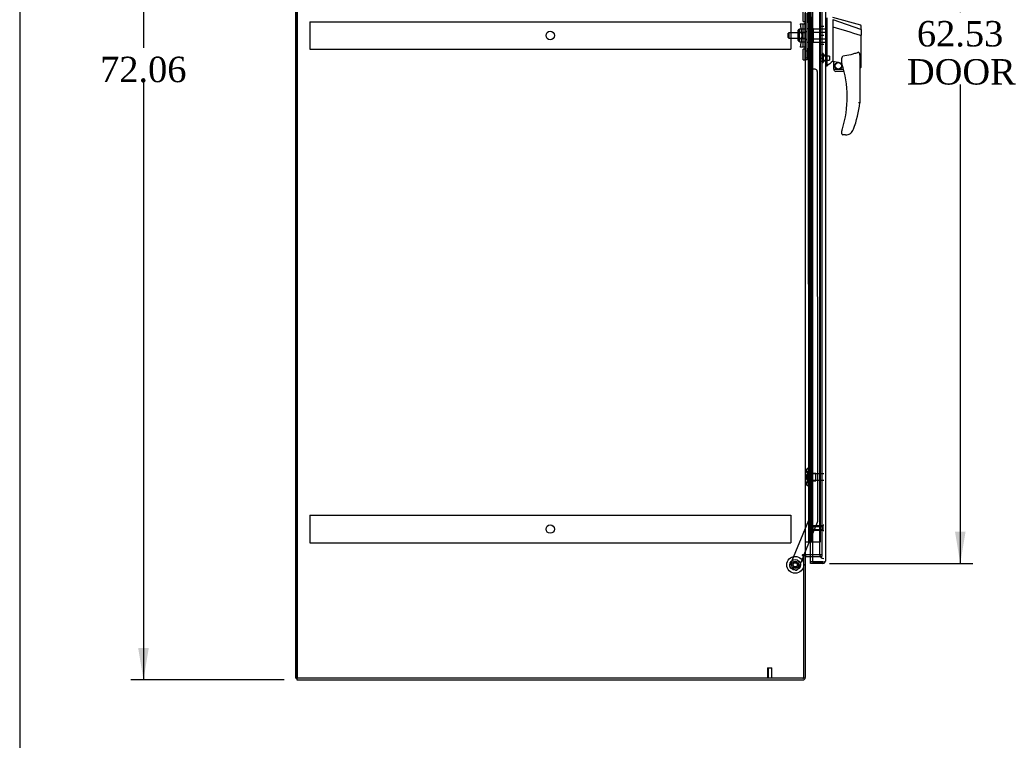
# Model space of a CAD drawing. Header units: inches. Extents: x 1 to 359, y -2 to 239.
# Tile 2 of 12: x 1 to 59, y 72 to 115. Entities that reach past the tile are written whole.
import ezdxf
from ezdxf.enums import TextEntityAlignment as Align
from ezdxf.lldxf.tags import DXFTag

# ---------------------------------------------------------------- set-up
doc = ezdxf.new("R2010")
doc.units = ezdxf.units.IN
doc.header["$MEASUREMENT"] = 0
for name, color, linetype in [('COM53964-4', 7, 'Continuous'), ('COM54746-60', 7, 'Continuous'), ('COM70220', 7, 'Continuous'), ('COM70838', 7, 'Continuous'), ('COM70839-3', 7, 'Continuous'), ('COM71199-4', 7, 'Continuous'), ('COM71207-7', 7, 'Continuous'), ('COM71209-9', 7, 'Continuous'), ('COM71211-1', 7, 'Continuous'), ('Default', 7, 'Continuous'), ('HAN13068', 7, 'Continuous'), ('HAN13068_NUT', 7, 'Continuous'), ('HAN13068_SCREW', 7, 'Continuous'), ('HAN_NUT', 7, 'Continuous'), ('NTS18147', 7, 'Continuous'), ('ROL87452', 7, 'Continuous'), ('RVT17786', 7, 'Continuous'), ('RVT19000', 7, 'Continuous'), ('SPC87322', 7, 'Continuous'), ('STD26122', 7, 'Continuous'), ('STD26258', 7, 'Continuous'), ('WAF25376', 7, 'Continuous'), ('WAM30038', 7, 'Continuous')]:
    doc.layers.add(name, color=color, linetype=linetype)
doc.styles.add('SEACAD_Times_New_Roman', font='times.ttf')
tags = doc.linetypes.add('HIDDEN2', pattern=[0.1875, 0.125, -0.0625]).pattern_tags.tags
tags[6:7] = [DXFTag(74, 4), DXFTag(75, 0), DXFTag(340, '0'), DXFTag(46, 0.0), DXFTag(50, 0.0), DXFTag(44, 0.0), DXFTag(45, 0.0)]
tags[4:5] = [DXFTag(74, 4), DXFTag(75, 0), DXFTag(340, '0'), DXFTag(46, 0.0), DXFTag(50, 0.0), DXFTag(44, 0.0), DXFTag(45, 0.0)]
doc.dimstyles.new('HAMMOND_(STH_-_300x200)', dxfattribs={"dimtxt": 1.5, "dimasz": 1.875, "dimexe": 0.75, "dimexo": 0.75, "dimgap": 0.375, "dimtad": 0, "dimtih": 1, "dimtoh": 1, "dimzin": 0, "dimdsep": 46, "dimtxsty": 'SEACAD_Times_New_Roman', "dimblk1": '_SE_FILLED', "dimblk2": '_SE_FILLED', "dimsah": 1, "dimcen": 0.75, "dimadec": 0, "dimazin": 0, "dimtfac": 0.8, "dimtofl": 0, "dimtmove": 0, "dimatfit": 3, "dimfxl": 1, "dimtolj": 1, "dimtzin": 0, "dimarcsym": 0})

# ---------------------------------------------------------------- blocks, each defined once
blk = doc.blocks.new('SE4')
at = {"layer": 'COM53964-4', "color": 7, "linetype": 'HIDDEN2'}
for p, q in [((18.448, 114.645), (18.448, 114.507)), ((18.448, 114.645), (46.823, 114.645)), ((18.448, 114.507), (18.448, 113.158)), ((46.823, 114.645), (46.823, 114.507)), ((46.823, 114.507), (46.823, 113.158)), ((18.448, 113.158), (18.448, 113.02)), ((18.448, 113.02), (46.823, 113.02)), ((46.823, 113.158), (46.823, 113.02)), ((18.448, 85.515), (18.448, 85.377)), ((18.448, 85.515), (46.823, 85.515)), ((46.823, 85.515), (46.823, 85.377)), ((18.448, 85.377), (18.448, 84.028)), ((46.823, 85.377), (46.823, 84.028)), ((18.448, 84.028), (18.448, 83.89)), ((18.448, 83.89), (46.823, 83.89)), ((46.823, 84.028), (46.823, 83.89))]:
    blk.add_line(p, q, dxfattribs=at)
for centre in [(32.635, 113.833), (32.635, 84.703)]:
    blk.add_circle(centre, 0.25, dxfattribs=at)
at = {"layer": 'COM54746-60', "color": 7, "linetype": 'HIDDEN2'}
for p, q in [((47.931, 143.94), (47.931, 83.94)), ((48.031, 83.94), (48.031, 143.94)), ((48.586, 83.94), (48.586, 143.94)), ((47.864, 114.94), (47.864, 113.94)), ((47.895, 113.94), (47.864, 113.94)), ((47.895, 112.94), (47.864, 112.94)), ((47.864, 112.94), (47.864, 111.94)), ((47.895, 111.94), (47.864, 111.94)), ((47.895, 110.94), (47.864, 110.94)), ((47.864, 110.94), (47.864, 109.94)), ((47.895, 109.94), (47.864, 109.94)), ((47.895, 108.94), (47.864, 108.94)), ((47.864, 108.94), (47.864, 107.94)), ((47.895, 107.94), (47.864, 107.94)), ((47.895, 106.94), (47.864, 106.94)), ((47.864, 106.94), (47.864, 105.94)), ((47.895, 105.94), (47.864, 105.94)), ((47.895, 104.94), (47.864, 104.94)), ((47.864, 104.94), (47.864, 103.94)), ((47.895, 103.94), (47.864, 103.94)), ((47.895, 102.94), (47.864, 102.94)), ((47.864, 102.94), (47.864, 101.94)), ((47.895, 101.94), (47.864, 101.94)), ((47.895, 100.94), (47.864, 100.94)), ((47.864, 100.94), (47.864, 99.94)), ((47.895, 99.94), (47.864, 99.94)), ((47.895, 98.94), (47.864, 98.94)), ((47.864, 98.94), (47.864, 97.94)), ((47.895, 97.94), (47.864, 97.94)), ((47.895, 96.94), (47.864, 96.94)), ((47.864, 96.94), (47.864, 95.94)), ((47.895, 95.94), (47.864, 95.94)), ((47.895, 94.94), (47.864, 94.94)), ((47.864, 94.94), (47.864, 93.94)), ((47.895, 93.94), (47.864, 93.94)), ((47.895, 92.94), (47.864, 92.94)), ((47.864, 92.94), (47.864, 91.94)), ((47.895, 91.94), (47.864, 91.94)), ((47.895, 90.94), (47.864, 90.94)), ((47.864, 90.94), (47.864, 89.94)), ((47.895, 89.94), (47.864, 89.94)), ((47.895, 88.94), (47.864, 88.94)), ((47.864, 88.94), (47.864, 87.94)), ((47.895, 87.94), (47.864, 87.94)), ((47.895, 86.94), (47.864, 86.94)), ((47.864, 86.94), (47.864, 85.94)), ((47.895, 85.94), (47.864, 85.94)), ((47.895, 84.94), (47.864, 84.94)), ((47.864, 84.94), (47.864, 83.94)), ((48.1, 83.94), (48.586, 83.94))]:
    blk.add_line(p, q, dxfattribs=at)
at = {"layer": 'COM54746-60', "color": 7, "linetype": 'Continuous'}
for p, q in [((47.895, 113.94), (47.895, 114.94)), ((48.098, 113.94), (48.098, 114.94)), ((48.098, 113.94), (47.895, 113.94)), ((48.098, 113.94), (47.895, 113.94)), ((47.895, 112.94), (47.895, 113.94)), ((48.098, 112.94), (48.098, 113.94)), ((48.098, 112.94), (47.895, 112.94)), ((48.098, 112.94), (47.895, 112.94)), ((47.895, 111.94), (47.895, 112.94)), ((48.098, 111.94), (48.098, 112.94)), ((48.098, 111.94), (47.895, 111.94)), ((48.098, 111.94), (47.895, 111.94)), ((47.895, 110.94), (47.895, 111.94)), ((48.098, 110.94), (48.098, 111.94)), ((48.098, 110.94), (47.895, 110.94)), ((48.098, 110.94), (47.895, 110.94)), ((47.895, 109.94), (47.895, 110.94)), ((48.098, 109.94), (48.098, 110.94)), ((48.098, 109.94), (47.895, 109.94)), ((48.098, 109.94), (47.895, 109.94)), ((47.895, 108.94), (47.895, 109.94)), ((48.098, 108.94), (48.098, 109.94)), ((48.098, 108.94), (47.895, 108.94)), ((48.098, 108.94), (47.895, 108.94)), ((47.895, 107.94), (47.895, 108.94)), ((48.098, 107.94), (48.098, 108.94)), ((48.098, 107.94), (47.895, 107.94)), ((48.098, 107.94), (47.895, 107.94)), ((47.895, 106.94), (47.895, 107.94)), ((48.098, 106.94), (48.098, 107.94)), ((48.098, 106.94), (47.895, 106.94)), ((48.098, 106.94), (47.895, 106.94)), ((47.895, 105.94), (47.895, 106.94)), ((48.098, 105.94), (48.098, 106.94)), ((48.098, 105.94), (47.895, 105.94)), ((48.098, 105.94), (47.895, 105.94)), ((47.895, 104.94), (47.895, 105.94)), ((48.098, 104.94), (48.098, 105.94)), ((48.098, 104.94), (47.895, 104.94)), ((48.098, 104.94), (47.895, 104.94)), ((47.895, 103.94), (47.895, 104.94)), ((48.098, 103.94), (48.098, 104.94)), ((48.098, 103.94), (47.895, 103.94)), ((48.098, 103.94), (47.895, 103.94)), ((47.895, 102.94), (47.895, 103.94)), ((48.098, 102.94), (48.098, 103.94)), ((48.098, 102.94), (47.895, 102.94)), ((48.098, 102.94), (47.895, 102.94)), ((47.895, 101.94), (47.895, 102.94)), ((48.098, 101.94), (48.098, 102.94)), ((48.098, 101.94), (47.895, 101.94)), ((48.098, 101.94), (47.895, 101.94)), ((47.895, 100.94), (47.895, 101.94)), ((48.098, 100.94), (48.098, 101.94)), ((48.098, 100.94), (47.895, 100.94)), ((48.098, 100.94), (47.895, 100.94)), ((47.895, 99.94), (47.895, 100.94)), ((48.098, 99.94), (48.098, 100.94)), ((48.098, 99.94), (47.895, 99.94)), ((48.098, 99.94), (47.895, 99.94)), ((47.895, 98.94), (47.895, 99.94)), ((48.098, 98.94), (48.098, 99.94)), ((48.098, 98.94), (47.895, 98.94)), ((48.098, 98.94), (47.895, 98.94)), ((47.895, 97.94), (47.895, 98.94)), ((48.098, 97.94), (48.098, 98.94)), ((48.098, 97.94), (47.895, 97.94)), ((48.098, 97.94), (47.895, 97.94)), ((47.895, 96.94), (47.895, 97.94)), ((48.098, 96.94), (48.098, 97.94)), ((48.098, 96.94), (47.895, 96.94)), ((48.098, 96.94), (47.895, 96.94)), ((47.895, 95.94), (47.895, 96.94)), ((48.098, 95.94), (48.098, 96.94)), ((48.098, 95.94), (47.895, 95.94)), ((48.098, 95.94), (47.895, 95.94)), ((47.895, 94.94), (47.895, 95.94)), ((48.098, 94.94), (48.098, 95.94)), ((48.098, 94.94), (47.895, 94.94)), ((48.098, 94.94), (47.895, 94.94)), ((47.895, 93.94), (47.895, 94.94)), ((48.098, 93.94), (48.098, 94.94)), ((48.098, 93.94), (47.895, 93.94)), ((48.098, 93.94), (47.895, 93.94)), ((47.895, 92.94), (47.895, 93.94)), ((48.098, 92.94), (48.098, 93.94)), ((48.098, 92.94), (47.895, 92.94)), ((48.098, 92.94), (47.895, 92.94)), ((47.895, 91.94), (47.895, 92.94)), ((48.098, 91.94), (48.098, 92.94)), ((48.098, 91.94), (47.895, 91.94)), ((48.098, 91.94), (47.895, 91.94)), ((47.895, 90.94), (47.895, 91.94)), ((48.098, 90.94), (48.098, 91.94)), ((48.098, 90.94), (47.895, 90.94)), ((48.098, 90.94), (47.895, 90.94)), ((47.895, 89.94), (47.895, 90.94)), ((48.098, 89.94), (48.098, 90.94)), ((48.098, 89.94), (47.895, 89.94)), ((48.098, 89.94), (47.895, 89.94)), ((47.895, 88.94), (47.895, 89.94)), ((48.098, 88.94), (48.098, 89.94)), ((48.098, 88.94), (47.895, 88.94)), ((48.098, 88.94), (47.895, 88.94)), ((47.895, 87.94), (47.895, 88.94)), ((48.098, 87.94), (48.098, 88.94)), ((48.098, 87.94), (47.895, 87.94)), ((48.098, 87.94), (47.895, 87.94)), ((47.895, 86.94), (47.895, 87.94)), ((48.098, 86.94), (48.098, 87.94)), ((48.098, 86.94), (47.895, 86.94)), ((48.098, 86.94), (47.895, 86.94)), ((47.895, 85.94), (47.895, 86.94)), ((48.098, 85.94), (48.098, 86.94)), ((48.098, 85.94), (47.895, 85.94)), ((48.098, 85.94), (47.895, 85.94)), ((47.895, 84.94), (47.895, 85.94)), ((48.098, 84.94), (48.098, 85.94)), ((48.098, 84.94), (47.895, 84.94)), ((47.895, 83.94), (47.895, 84.94)), ((48.098, 84.94), (47.895, 84.94)), ((48.098, 83.94), (48.098, 84.94)), ((47.683, 83.94), (47.895, 83.94)), ((47.895, 83.94), (48.098, 83.94)), ((48.098, 83.94), (48.1, 83.94))]:
    blk.add_line(p, q, dxfattribs=at)
at = {"layer": 'COM70220', "color": 7, "linetype": 'HIDDEN2'}
for p, q in [((48.525, 144.406), (48.525, 83.474)), ((48.525, 83.474), (48.525, 83.224))]:
    blk.add_line(p, q, dxfattribs=at)
blk.add_arc((48.775, 83.224), 0.25, 180, 270, dxfattribs=at)
at = {"layer": 'COM70838', "color": 7, "linetype": 'HIDDEN2'}
for p, q in [((47.668, 112.528), (47.668, 115.153)), ((47.793, 112.528), (47.793, 115.153)), ((47.381, 114.528), (47.551, 114.528)), ((47.381, 114.528), (47.481, 113.84)), ((47.551, 113.153), (47.551, 114.528)), ((47.551, 114.528), (47.654, 114.528)), ((47.481, 113.84), (47.381, 113.153)), ((47.551, 113.153), (47.381, 113.153)), ((47.665, 113.153), (47.551, 113.153)), ((47.668, 112.403), (47.668, 112.528)), ((47.793, 112.403), (47.668, 112.403)), ((47.793, 112.528), (47.793, 112.403))]:
    blk.add_line(p, q, dxfattribs=at)
for centre, start, end in [((47.551, 114.583), 331.96016, 0), ((47.551, 113.125), 0, 13.54456)]:
    blk.add_arc(centre, 0.117, start, end, dxfattribs=at)
at = {"layer": 'COM70839-3', "color": 7, "linetype": 'HIDDEN2'}
for p, q in [((47.855, 114.591), (47.868, 142.468)), ((47.925, 114.703), (47.925, 115.716)), ((47.855, 113.09), (47.868, 85.212)), ((47.925, 111.965), (47.925, 112.977)), ((48.261, 111.84), (48.05, 111.84)), ((48.386, 111.715), (48.399, 85.131)), ((47.868, 85.212), (46.769, 82.556)), ((48.39, 85.084), (47.6, 83.176)), ((47.588, 83.146), (47.259, 82.353)), ((47.096, 82.285), (46.836, 82.392))]:
    blk.add_line(p, q, dxfattribs=at)
at = {"layer": 'COM70839-3', "color": 7, "linetype": 'Continuous'}
blk.add_line((47.6, 83.176), (47.588, 83.146), dxfattribs=at)
at = {"layer": 'COM70839-3', "color": 7, "linetype": 'HIDDEN2'}
blk.add_circle((47.088, 82.592), 0.129, dxfattribs=at)
for centre, start, end in [((47.8, 114.703), 296.07639, 359.97251), ((47.8, 112.977), 0.02749, 63.92361), ((48.05, 111.965), 180.02749, 270.02749), ((48.261, 111.715), 0.02749, 90.02749), ((48.274, 85.131), 337.51549, 0.02749), ((46.884, 82.508), 157.51549, 247.51549), ((47.144, 82.4), 247.51549, 337.51549)]:
    blk.add_arc(centre, 0.125, start, end, dxfattribs=at)
at = {"layer": 'COM71199-4', "color": 7, "linetype": 'Continuous'}
for p, q in [((48.1, 145.111), (48.1, 82.769)), ((48.87, 145.063), (48.87, 82.817)), ((47.995, 82.769), (47.995, 83.081)), ((47.995, 82.674), (47.995, 82.769)), ((48.727, 82.769), (47.995, 82.769)), ((48.1, 82.769), (47.995, 82.769)), ((48.727, 82.674), (47.995, 82.674)), ((48.1, 82.769), (48.727, 82.769)), ((48.727, 82.769), (48.727, 82.769)), ((48.727, 82.769), (48.79, 82.769)), ((48.727, 82.769), (48.84, 82.769)), ((48.79, 82.769), (48.84, 82.73)), ((48.87, 82.817), (48.87, 82.817)), ((48.87, 82.817), (48.87, 82.817)), ((48.87, 82.817), (48.87, 82.817))]:
    blk.add_line(p, q, dxfattribs=at)
at = {"layer": 'COM71199-4', "color": 7, "linetype": 'HIDDEN2'}
blk.add_line((47.995, 83.081), (47.995, 144.581), dxfattribs=at)
at = {"layer": 'COM71199-4', "color": 7, "linetype": 'Continuous'}
for start, end in [(270, 322.49641), (322.49641, 359.84393), (359.92383, 0)]:
    blk.add_arc((48.727, 82.817), 0.143, start, end, dxfattribs=at)
blk.add_open_spline([(48.84, 82.769), (48.85, 82.777), (48.857, 82.785), (48.865, 82.797), (48.867, 82.801), (48.869, 82.809), (48.87, 82.813), (48.87, 82.817)], degree=3, knots=[0, 0, 0, 0, 0.5, 0.5, 0.75, 0.75, 1, 1, 1, 1], dxfattribs=at)
at = {"layer": 'COM71207-7', "color": 7, "linetype": 'Continuous'}
for p, q in [((17.683, 75.896), (17.683, 147.766)), ((47.683, 144.486), (47.683, 83.176)), ((47.54, 83.176), (47.51, 83.176)), ((47.51, 83.146), (47.588, 83.146)), ((47.683, 83.176), (47.54, 83.176)), ((47.588, 75.896), (47.588, 83.146)), ((47.683, 83.176), (47.731, 83.176)), ((48.1, 83.176), (47.731, 83.176)), ((47.588, 75.896), (17.683, 75.896))]:
    blk.add_line(p, q, dxfattribs=at)
at = {"layer": 'COM71207-7', "color": 7, "linetype": 'HIDDEN2'}
for p, q in [((48.65, 144.486), (48.65, 83.176)), ((48.65, 83.176), (48.1, 83.176))]:
    blk.add_line(p, q, dxfattribs=at)
at = {"layer": 'COM71207-7', "color": 7, "linetype": 'Continuous'}
blk.add_arc((47.51, 83.161), 0.015, 90, 270, dxfattribs=at)
at = {"layer": 'COM71209-9', "color": 7, "linetype": 'Continuous'}
for p, q in [((47.588, 83.146), (47.683, 83.146)), ((47.683, 83.146), (47.683, 75.944)), ((47.731, 83.081), (48.1, 83.081)), ((17.683, 75.896), (17.683, 75.801)), ((17.683, 75.801), (47.54, 75.801))]:
    blk.add_line(p, q, dxfattribs=at)
at = {"layer": 'COM71209-9', "color": 7, "linetype": 'HIDDEN2'}
for p in [(48.65, 83.176), (48.1, 83.081)]:
    blk.add_line(p, (48.65, 83.081), dxfattribs=at)
at = {"layer": 'COM71209-9', "color": 7, "linetype": 'Continuous'}
for centre, radius, start, end in [((47.731, 83.033), 0.143, 90, 127.79488), ((47.731, 83.033), 0.048, 90, 180), ((47.54, 75.944), 0.143, 270, 0)]:
    blk.add_arc(centre, radius, start, end, dxfattribs=at)
at = {"layer": 'COM71209-9', "color": 7, "linetype": 'HIDDEN2'}
blk.add_arc((47.54, 75.944), 0.048, 270, 0, dxfattribs=at)
at = {"layer": 'COM71211-1', "color": 7, "linetype": 'Continuous'}
for q in [(17.623, 147.766), (17.683, 75.896)]:
    blk.add_line((17.623, 75.896), q, dxfattribs=at)
at = {"layer": 'COM71211-1', "color": 7, "linetype": 'HIDDEN2'}
for p, q in [((17.718, 75.896), (17.718, 147.766)), ((47.588, 83.146), (47.683, 83.146))]:
    blk.add_line(p, q, dxfattribs=at)
at = {"layer": 'HAN13068', "color": 7, "linetype": 'Continuous'}
for p, q in [((48.95, 114.883), (48.95, 112.452)), ((50.953, 114.449), (49.305, 114.89)), ((49.305, 114.778), (49.305, 114.347)), ((49.305, 114.778), (50.943, 114.206)), ((49.305, 114.347), (49.305, 112.849)), ((50.985, 114.172), (50.985, 114.372)), ((50.985, 114.172), (50.985, 113.859)), ((50.93, 113.857), (50.931, 113.856)), ((50.985, 111.99), (50.985, 113.859)), ((49.305, 112.849), (49.305, 112.579)), ((48.95, 112.452), (48.95, 112.167)), ((48.95, 112.167), (48.95, 112.02)), ((49.305, 112.579), (49.305, 112.367)), ((49.305, 112.367), (49.305, 112.34)), ((49.305, 112.34), (49.305, 112.322)), ((49.305, 112.322), (49.305, 112.32)), ((49.305, 112.32), (49.37, 112.304)), ((49.37, 111.84), (49.37, 112.306)), ((49.845, 112.184), (49.845, 112.458)), ((50.905, 112.529), (50.905, 109.857)), ((48.95, 112.02), (48.87, 112.02)), ((49.37, 111.84), (49.943, 111.84)), ((49.975, 111.715), (49.495, 111.715)), ((50.905, 111.934), (50.911, 111.932)), ((49.845, 108.025), (49.845, 108.203)), ((50.06, 107.965), (49.905, 107.965)), ((50.343, 108.053), (50.342, 108.055))]:
    blk.add_line(p, q, dxfattribs=at)
at = {"layer": 'HAN13068', "color": 7, "linetype": 'HIDDEN2'}
for p, q in [((46.708, 114), (46.678, 113.97)), ((46.678, 113.71), (46.678, 113.97)), ((46.708, 114), (46.708, 113.68)), ((47.668, 114), (46.708, 114)), ((48.043, 114), (48.168, 114)), ((48.043, 113.84), (48.043, 114)), ((48.168, 114.04), (48.168, 114.236)), ((48.168, 114.236), (48.87, 114.236)), ((48.168, 113.64), (48.168, 114.04)), ((48.168, 114.04), (48.87, 114.04)), ((46.678, 113.71), (46.708, 113.68)), ((46.708, 113.68), (47.668, 113.68)), ((48.043, 113.68), (48.043, 113.84)), ((48.043, 113.68), (48.168, 113.68)), ((48.168, 113.445), (48.168, 113.64)), ((48.168, 113.64), (48.87, 113.64)), ((48.168, 113.445), (48.87, 113.445)), ((48.87, 112.665), (48.745, 112.665)), ((48.745, 112.34), (48.87, 112.34))]:
    blk.add_line(p, q, dxfattribs=at)
at = {"layer": 'HAN13068', "color": 7, "linetype": 'Continuous'}
for radius in [0.202, 0.188]:
    blk.add_circle((49.631, 112.044), radius, dxfattribs=at)
for centre, radius, start, end in [((50.925, 114.394), 0.06, 359.98153, 73.90261), ((85.716, 68.874), 56.686, 129.96527, 130.43506), ((49.905, 112.184), 0.06, 180, 197.89499), ((43.741, 110.193), 6.417, 342.98984, 17.89499), ((49.495, 111.84), 0.125, 180, 193.88654), ((49.495, 111.84), 0.125, 193.88654, 229.4642), ((49.495, 111.84), 0.125, 229.4642, 270), ((43.565, 110.793), 7.4, 340.28545, 352.73905), ((49.905, 108.203), 0.06, 162.10501, 180), ((50.06, 108.465), 0.5, 304.56234, 340.28545), ((49.905, 108.025), 0.06, 180, 270), ((50.06, 108.465), 0.5, 270, 304.56234)]:
    blk.add_arc(centre, radius, start, end, dxfattribs=at)
blk.add_ellipse((50.925, 111.99), major_axis=(-0.06, 0), ratio=0.999979, start_param=1.333204, end_param=3.141717, dxfattribs=at)
for points in [[(49.305, 114.347), (49.846, 114.183), (50.388, 114.02), (50.93, 113.857)], [(49.4, 112.303), (49.548, 112.271), (49.697, 112.238), (49.845, 112.205)]]:
    blk.add_open_spline(points, degree=3, dxfattribs=at)
for points, knots in [([(50.943, 114.206), (50.955, 114.204), (50.966, 114.199), (50.981, 114.187), (50.985, 114.179), (50.985, 114.172)], [0, 0, 0, 0, 0.5, 0.5, 1, 1, 1, 1]), ([(50.931, 113.856), (50.939, 113.857), (50.946, 113.857), (50.959, 113.857), (50.965, 113.857), (50.972, 113.857), (50.974, 113.858), (50.978, 113.858), (50.98, 113.858), (50.982, 113.858), (50.983, 113.858), (50.985, 113.859), (50.985, 113.859), (50.985, 113.859)], [0, 0, 0, 0, 0.25, 0.25, 0.5, 0.5, 0.625, 0.625, 0.75, 0.75, 0.875, 0.875, 1, 1, 1, 1]), ([(50.815, 112.841), (50.742, 112.812), (50.668, 112.785), (50.519, 112.738), (50.443, 112.716), (50.215, 112.659), (50.06, 112.631), (49.905, 112.609)], [0, 0, 0, 0, 0.25, 0.25, 0.5, 0.5, 1, 1, 1, 1]), ([(50.815, 112.841), (50.817, 112.842), (50.819, 112.842), (50.822, 112.843), (50.824, 112.843), (50.83, 112.842), (50.833, 112.841), (50.84, 112.837), (50.842, 112.834), (50.847, 112.829), (50.85, 112.826), (50.856, 112.817), (50.859, 112.81), (50.865, 112.797), (50.868, 112.791), (50.875, 112.77), (50.879, 112.756), (50.886, 112.728), (50.889, 112.714), (50.896, 112.672), (50.899, 112.643), (50.904, 112.586), (50.905, 112.558), (50.905, 112.529)], [0, 0, 0, 0, 0.015625, 0.015625, 0.03125, 0.03125, 0.0625, 0.0625, 0.09375, 0.09375, 0.125, 0.125, 0.1875, 0.1875, 0.25, 0.25, 0.375, 0.375, 0.5, 0.5, 0.75, 0.75, 1, 1, 1, 1]), ([(49.37, 112.306), (49.37, 112.307), (49.371, 112.307), (49.374, 112.307), (49.376, 112.307), (49.384, 112.306), (49.392, 112.305), (49.4, 112.303)], [0, 0, 0, 0, 0.25, 0.25, 0.5, 0.5, 1, 1, 1, 1]), ([(49.845, 112.458), (49.845, 112.464), (49.845, 112.471), (49.846, 112.485), (49.847, 112.492), (49.85, 112.513), (49.853, 112.526), (49.86, 112.554), (49.865, 112.567), (49.876, 112.586), (49.88, 112.592), (49.888, 112.6), (49.891, 112.603), (49.897, 112.607), (49.901, 112.608), (49.905, 112.609)], [0, 0, 0, 0, 0.125, 0.125, 0.25, 0.25, 0.5, 0.5, 0.75, 0.75, 0.875, 0.875, 0.9375, 0.9375, 1, 1, 1, 1]), ([(50.905, 109.857), (50.905, 109.857), (50.904, 109.857), (50.902, 109.857), (50.9, 109.858), (50.896, 109.858), (50.893, 109.858), (50.886, 109.858), (50.883, 109.859), (50.87, 109.86), (50.86, 109.86), (50.844, 109.861), (50.838, 109.862), (50.827, 109.862), (50.821, 109.863), (50.815, 109.863)], [0, 0, 0, 0, 0.125, 0.125, 0.25, 0.25, 0.375, 0.375, 0.5, 0.5, 0.75, 0.75, 0.875, 0.875, 1, 1, 1, 1]), ([(49.848, 108.222), (49.848, 108.222), (49.848, 108.223), (49.849, 108.225), (49.849, 108.227), (49.851, 108.232), (49.852, 108.236), (49.856, 108.248), (49.859, 108.256), (49.867, 108.282), (49.872, 108.299), (49.878, 108.316)], [0, 0, 0, 0, 0.0625, 0.0625, 0.125, 0.125, 0.25, 0.25, 0.5, 0.5, 1, 1, 1, 1])]:
    blk.add_open_spline(points, degree=3, knots=knots, dxfattribs=at)
at = {"layer": 'HAN13068_NUT', "color": 7, "linetype": 'HIDDEN2'}
for p, q in [((47.263, 113.538), (47.263, 114.143)), ((47.343, 114.173), (47.293, 114.173)), ((47.343, 114.224), (47.668, 114.224)), ((47.343, 114.128), (47.343, 114.224)), ((47.343, 114.032), (47.343, 114.128)), ((47.343, 114.032), (47.668, 114.032)), ((47.343, 113.84), (47.343, 114.032)), ((47.293, 113.508), (47.343, 113.508)), ((47.343, 113.648), (47.343, 113.84)), ((47.343, 113.648), (47.668, 113.648)), ((47.343, 113.552), (47.343, 113.648)), ((47.343, 113.456), (47.343, 113.552)), ((47.343, 113.456), (47.668, 113.456))]:
    blk.add_line(p, q, dxfattribs=at)
for centre, start, end in [((47.293, 114.143), 90, 180), ((47.293, 113.538), 180, 270)]:
    blk.add_arc(centre, 0.03, start, end, dxfattribs=at)
at = {"layer": 'HAN13068_SCREW', "color": 7, "linetype": 'HIDDEN2'}
for p, q in [((48.675, 112.765), (48.675, 112.24)), ((48.745, 112.765), (48.675, 112.765)), ((48.745, 112.765), (48.745, 112.24)), ((48.538, 112.695), (48.675, 112.695)), ((48.538, 112.695), (48.538, 112.502)), ((48.538, 112.502), (48.675, 112.502)), ((48.538, 112.502), (48.538, 112.31)), ((48.538, 112.31), (48.675, 112.31)), ((48.675, 112.24), (48.745, 112.24)), ((49.12, 112.618), (48.745, 112.618)), ((48.745, 112.386), (49.12, 112.386)), ((49.12, 112.618), (49.12, 112.386))]:
    blk.add_line(p, q, dxfattribs=at)
at = {"layer": 'HAN_NUT', "color": 7, "linetype": 'HIDDEN2'}
for p, q in [((48.56, 114.37), (48.56, 113.84)), ((48.775, 114.37), (48.56, 114.37)), ((48.56, 113.84), (48.56, 113.31)), ((48.775, 113.84), (48.56, 113.84)), ((48.775, 113.31), (48.56, 113.31))]:
    blk.add_line(p, q, dxfattribs=at)
at = {"layer": 'NTS18147', "color": 7, "linetype": 'HIDDEN2'}
for p, q in [((47.742, 88.17), (47.742, 88.115)), ((47.804, 88.264), (47.804, 88.269)), ((47.867, 88.269), (47.804, 88.269)), ((47.804, 88.264), (47.867, 88.264)), ((47.804, 88.076), (47.804, 87.958)), ((47.867, 88.076), (47.804, 88.076)), ((47.804, 87.958), (47.867, 87.958)), ((47.867, 88.264), (47.867, 88.269)), ((47.867, 88.076), (47.867, 88.264)), ((47.867, 87.958), (47.867, 88.076)), ((48.304, 87.989), (47.867, 87.989)), ((47.867, 87.58), (47.867, 87.958)), ((48.304, 87.549), (48.304, 87.989)), ((47.742, 87.423), (47.742, 87.368)), ((47.804, 87.58), (47.804, 87.462)), ((47.867, 87.58), (47.804, 87.58)), ((47.804, 87.462), (47.867, 87.462)), ((47.804, 87.274), (47.804, 87.269)), ((47.867, 87.274), (47.804, 87.274)), ((47.804, 87.269), (47.867, 87.269)), ((47.867, 87.462), (47.867, 87.58)), ((47.867, 87.549), (48.304, 87.549)), ((47.867, 87.274), (47.867, 87.462)), ((47.867, 87.274), (47.867, 87.269))]:
    blk.add_line(p, q, dxfattribs=at)
blk.add_arc((48.06, 87.769), 0.318, 143.63381, 216.36619, dxfattribs=at)
for centre, start_param, end_param in [((48.06, 88.17), 2.506883, 3.776302), ((48.06, 88.115), 3.141593, 3.776302), ((48.06, 87.368), 2.506883, 3.776302), ((48.06, 87.423), 2.506883, 3.141593)]:
    blk.add_ellipse(centre, major_axis=(0.318, 0), ratio=0.5, start_param=start_param, end_param=end_param, dxfattribs=at)
at = {"layer": 'ROL87452', "color": 7, "linetype": 'HIDDEN2'}
blk.add_circle((47.088, 82.592), 0.5, dxfattribs=at)
at = {"layer": 'RVT17786', "color": 7, "linetype": 'HIDDEN2'}
for radius in [0.217, 0.125]:
    blk.add_circle((47.088, 82.592), radius, dxfattribs=at)
at = {"layer": 'RVT19000', "color": 7, "linetype": 'HIDDEN2'}
for p, q in [((47.555, 114.653), (47.555, 115.278)), ((47.555, 114.653), (47.668, 114.653)), ((47.555, 112.402), (47.555, 113.027)), ((47.668, 113.027), (47.555, 113.027)), ((47.793, 112.91), (47.668, 112.91)), ((48.005, 112.855), (47.793, 112.855)), ((48.005, 112.574), (48.005, 112.855)), ((47.555, 112.402), (47.668, 112.402)), ((47.668, 112.52), (47.793, 112.52)), ((47.668, 112.402), (47.668, 112.403)), ((47.793, 112.574), (48.005, 112.574))]:
    blk.add_line(p, q, dxfattribs=at)
at = {"layer": 'SPC87322', "color": 7, "linetype": 'HIDDEN2'}
for p, q in [((47.668, 114.078), (47.793, 114.078)), ((47.668, 114.068), (47.793, 114.068)), ((48.168, 114.233), (47.793, 114.233)), ((47.668, 113.613), (47.793, 113.613)), ((47.668, 113.603), (47.793, 113.603)), ((47.793, 113.448), (48.168, 113.448))]:
    blk.add_line(p, q, dxfattribs=at)
at = {"layer": 'STD26122', "color": 7, "linetype": 'HIDDEN2'}
for p, q in [((47.81, 87.954), (47.775, 87.919)), ((47.775, 87.619), (47.775, 87.919)), ((47.81, 87.954), (47.81, 87.584)), ((48.775, 87.954), (47.81, 87.954)), ((47.775, 87.619), (47.81, 87.584)), ((47.81, 87.584), (48.775, 87.584))]:
    blk.add_line(p, q, dxfattribs=at)
at = {"layer": 'STD26258', "color": 7, "linetype": 'HIDDEN2'}
for p, q in [((48.15, 84.644), (48.15, 84.894)), ((48.744, 84.894), (48.15, 84.894)), ((48.15, 84.863), (48.744, 84.863)), ((48.744, 84.613), (48.744, 84.925)), ((48.775, 84.925), (48.744, 84.925)), ((48.15, 84.675), (48.744, 84.675)), ((48.15, 84.644), (48.744, 84.644)), ((48.744, 84.613), (48.775, 84.613)), ((45.463, 76.521), (45.713, 76.521)), ((45.463, 76.521), (45.463, 75.927)), ((45.494, 76.521), (45.494, 75.927)), ((45.682, 76.521), (45.682, 75.927)), ((45.713, 75.927), (45.713, 76.521)), ((45.432, 75.927), (45.744, 75.927)), ((45.432, 75.927), (45.432, 75.896)), ((45.744, 75.896), (45.744, 75.927))]:
    blk.add_line(p, q, dxfattribs=at)
at = {"layer": 'WAF25376', "color": 7, "linetype": 'HIDDEN2'}
for radius in [0.315, 0.14]:
    blk.add_circle((47.088, 82.592), radius, dxfattribs=at)
at = {"layer": 'WAM30038', "color": 7, "linetype": 'HIDDEN2'}
for p, q in [((47.992, 88.144), (47.992, 87.394)), ((48.016, 88.144), (47.992, 88.144)), ((48.016, 88.144), (48.016, 87.394)), ((48.031, 87.951), (48.064, 87.93)), ((48.08, 87.943), (48.035, 87.971)), ((48.035, 87.946), (48.08, 87.918)), ((48.08, 87.787), (48.035, 87.787)), ((48.035, 87.752), (48.08, 87.752)), ((48.064, 87.93), (48.08, 87.943)), ((48.08, 87.997), (48.08, 87.943)), ((48.08, 87.918), (48.08, 87.787)), ((48.08, 87.752), (48.08, 87.62)), ((47.992, 87.394), (48.016, 87.394)), ((48.08, 87.62), (48.035, 87.592)), ((48.035, 87.567), (48.08, 87.595)), ((48.064, 87.608), (48.036, 87.59)), ((48.08, 87.595), (48.064, 87.608)), ((48.08, 87.595), (48.08, 87.541))]:
    blk.add_line(p, q, dxfattribs=at)
for centre, radius, start, end in [((48.603, 88.675), 0.854, 226.55474, 228.29011), ((48.034, 87.768), 0.0182, 87.1609, 177.99424), ((48.034, 87.77), 0.0181, 181.77183, 273.07302), ((48.6, 86.866), 0.85, 131.70584, 133.44931)]:
    blk.add_arc(centre, radius, start, end, dxfattribs=at)
for points, knots in [([(48.016, 87.971), (48.016, 87.969), (48.017, 87.967), (48.019, 87.962), (48.021, 87.959), (48.026, 87.953), (48.031, 87.949), (48.035, 87.946)], [0, 0, 0, 0, 0.25, 0.25, 0.5, 0.5, 1, 1, 1, 1]), ([(48.035, 87.971), (48.033, 87.972), (48.031, 87.974), (48.027, 87.975), (48.025, 87.976), (48.022, 87.976), (48.022, 87.976), (48.021, 87.976)], [0, 0, 0, 0, 0.25, 0.25, 0.5, 0.5, 0.5626015, 0.5626015, 0.5626015, 0.5626015]), ([(48.035, 88.037), (48.037, 88.035), (48.039, 88.034), (48.041, 88.032), (48.054, 88.02), (48.067, 88.009), (48.08, 87.997)], [0, 0, 0, 0, 0.141448, 0.141448, 0.141448, 1, 1, 1, 1]), ([(48.035, 87.592), (48.033, 87.59), (48.031, 87.589), (48.027, 87.585), (48.025, 87.583), (48.021, 87.579), (48.019, 87.576), (48.017, 87.572), (48.016, 87.569), (48.016, 87.567)], [0, 0, 0, 0, 0.25, 0.25, 0.5, 0.5, 0.75, 0.75, 1, 1, 1, 1]), ([(48.021, 87.562), (48.022, 87.562), (48.022, 87.562), (48.026, 87.562), (48.031, 87.564), (48.035, 87.567)], [0.4389304, 0.4389304, 0.4389304, 0.4389304, 0.5, 0.5, 1, 1, 1, 1]), ([(48.08, 87.541), (48.067, 87.529), (48.054, 87.518), (48.041, 87.506), (48.039, 87.505), (48.037, 87.503), (48.035, 87.501)], [0, 0, 0, 0, 0.858552, 0.858552, 0.858552, 1, 1, 1, 1])]:
    blk.add_open_spline(points, degree=3, knots=knots, dxfattribs=at)
blk = doc.blocks.new('DMBLK5359')
at = {"layer": 'Default', "linetype": 'Continuous'}
for points in [[(57.143, 143.331), (56.83, 145.206), (56.518, 143.331)], [(57.143, 84.549), (56.518, 84.549), (56.83, 82.674)]]:
    blk.add_hatch(color=7, dxfattribs=at).paths.add_polyline_path(points)
at = {"layer": 'Default', "color": 7, "linetype": 'Continuous'}
for p, q in [((49.111, 145.206), (57.58, 145.206)), ((56.83, 145.206), (56.83, 115.215)), ((56.83, 110.94), (56.83, 82.674)), ((49.111, 82.674), (57.58, 82.674))]:
    blk.add_line(p, q, dxfattribs=at)
at = {"layer": 'Default', "color": 7, "linetype": 'Continuous', "style": 'SEACAD_Times_New_Roman'}
for s, p in [('62.53', (54.271, 114.69)), ('DOOR', (53.685, 112.44))]:
    blk.add_text(s, height=1.5, dxfattribs=at).set_placement(p, align=Align.TOP_LEFT)
blk = doc.blocks.new('_SE_FILLED')
at = {"color": 0}
blk.add_line((0, 0), (-1, 0), dxfattribs=at)
blk.add_solid([(0, 0), (-1, -0.1665), (-1, 0.1665), (0, 0)], dxfattribs=at)
blk = doc.blocks.new('DMBLK5363')
at = {"layer": 'Default', "linetype": 'Continuous'}
for points in [[(8.312, 145.986), (8.937, 145.986), (8.625, 147.861)], [(8.312, 77.676), (8.625, 75.801), (8.937, 77.676)]]:
    blk.add_hatch(color=7, dxfattribs=at).paths.add_polyline_path(points)
at = {"layer": 'Default', "color": 7, "linetype": 'Continuous'}
for p, q in [((16.933, 147.861), (7.875, 147.861)), ((8.625, 147.861), (8.625, 113.106)), ((8.625, 111.081), (8.625, 75.801)), ((16.933, 75.801), (7.875, 75.801))]:
    blk.add_line(p, q, dxfattribs=at)
at = {"layer": 'Default', "color": 7, "linetype": 'Continuous', "style": 'SEACAD_Times_New_Roman'}
blk.add_text('72.06', height=1.5, dxfattribs=at).set_placement((6.065, 112.581), align=Align.TOP_LEFT)
blk = doc.blocks.new('BORDER')
at = {"layer": 'Default', "color": 7, "linetype": 'Continuous'}
blk.add_line((-41.86, 27.86), (-41.86, 0), dxfattribs=at)

msp = doc.modelspace()

# ---------------------------------------------------------------- block references
at = {"layer": 'Default', "color": 7, "xscale": 8.55, "yscale": 8.55, "zscale": 8.55}
msp.add_blockref('BORDER', (359.223, 0.67), dxfattribs=at)
at = {"layer": 'Default'}
msp.add_blockref('SE4', (0, 0), dxfattribs=at)

# ---------------------------------------------------------------- dimensions: what is measured, and where the dimension line sits
at = {"layer": 'Default', "color": 7, "linetype": 'Continuous'}
for base, p1, p2, text, picture, middle in [((8.625, 147.861), (17.683, 147.861), (17.683, 75.801), '\\A1;<>', 'DMBLK5363', (8.625, 111.831)), ((56.83, 145.206), (48.361, 145.206), (48.361, 82.674), '\\A1;<>\\PDOOR', 'DMBLK5359', (56.83, 113.94))]:
    dim = msp.add_linear_dim(base=base, p1=p1, p2=p2, angle=270, text=text, dimstyle='HAMMOND_(STH_-_300x200)', dxfattribs=at)
    dim.commit()
    dim.dimension.update_dxf_attribs({"geometry": picture, "text_midpoint": middle, "dimtype": 161})

doc.saveas('drawing.dxf')
